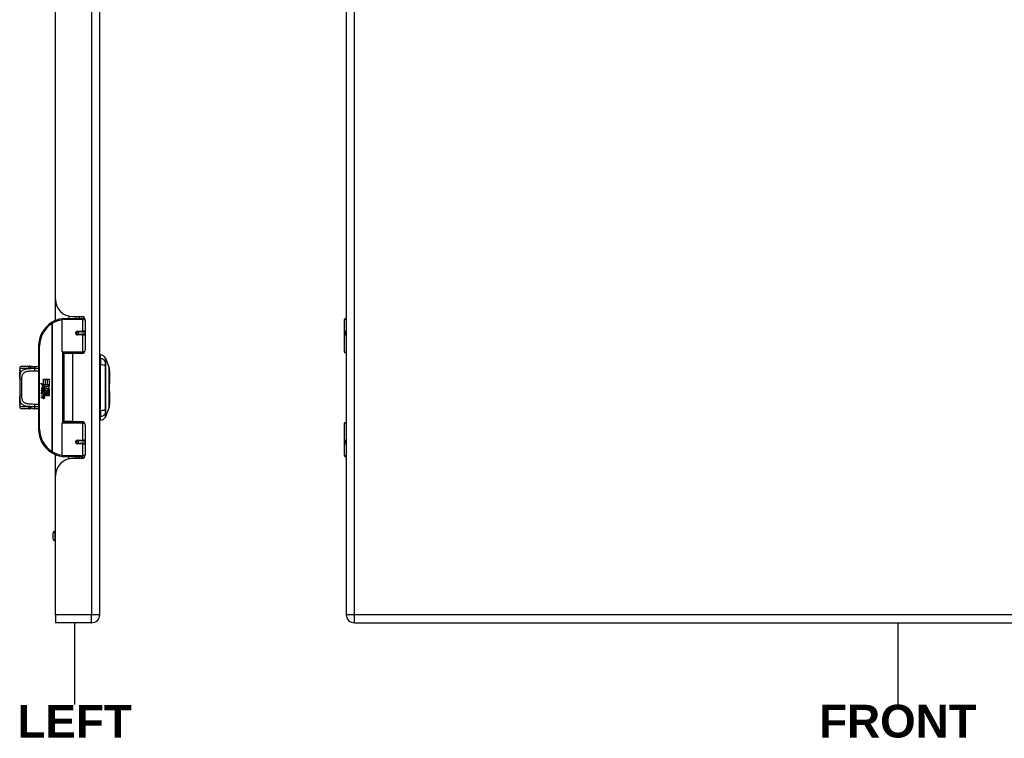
# Model space of a CAD drawing. Header units: inches. Extents: x 2 to 104, y 2 to 68.
# Tile 64 of 98: x 36 to 58, y 18 to 35. Entities that reach past the tile are written whole.
import ezdxf

# ---------------------------------------------------------------- set-up
doc = ezdxf.new("R2010")
doc.units = ezdxf.units.IN
doc.header["$LTSCALE"] = 6.250991
doc.header["$MEASUREMENT"] = 0
doc.layers.get('0').update_dxf_attribs({"lineweight": 25})
for name, color, linetype, lineweight in [('Sketch Geometry(ANSI)', 7, 'Continuous', 25), ('Symbols(ANSI)', 7, 'Continuous', 25), ('Visible Edges(ANSI)', 7, 'Continuous', 25), ('Visible Tangent Edges(ANSI)', 7, 'Continuous', 25)]:
    doc.layers.add(name, color=color, linetype=linetype, lineweight=lineweight)
doc.styles.add('Dimension-ANSI', font='arialbd.ttf')

# ---------------------------------------------------------------- blocks, each defined once
blk = doc.blocks.new('FRONT-5412ESB242008B_merged.idw')
at = {"layer": 'Sketch Geometry(ANSI)'}
blk.add_line((0, 0.15), (0, -0.15), dxfattribs=at)
at = {"layer": 'Symbols(ANSI)', "color": 7, "insert": (0, -0.2119), "char_height": 0.12, "attachment_point": 5, "style": 'Dimension-ANSI'}
blk.add_mtext('\\fArial|b1|i0;FRONT', dxfattribs=at)
blk = doc.blocks.new('LEFT')
at = {"layer": 'Sketch Geometry(ANSI)'}
blk.add_line((0, 0.15), (0, -0.15), dxfattribs=at)
at = {"layer": 'Symbols(ANSI)', "color": 7, "insert": (0, -0.2119), "char_height": 0.12, "attachment_point": 5, "style": 'Dimension-ANSI'}
blk.add_mtext('\\fArial|b1|i0;LEFT', dxfattribs=at)

msp = doc.modelspace()

# ---------------------------------------------------------------- linework, layer by layer
at = {"layer": 'Visible Edges(ANSI)'}
for p, q in [((37.6937, 20.9583), (37.6937, 50.7954)), ((43.3427, 50.7954), (43.3427, 20.9583)), ((36.6785, 28.1881), (36.6785, 43.5655)), ((36.6785, 27.7023), (36.6785, 28.1881)), ((36.8564, 27.7529), (37.275, 27.7529)), ((36.9894, 27.8014), (36.9894, 27.7529)), ((37.0744, 27.7922), (37.285, 27.7922)), ((37.1493, 27.7922), (37.1493, 27.7529)), ((37.1505, 27.7529), (37.1505, 27.7922)), ((37.3491, 27.7529), (37.275, 27.7529)), ((37.3491, 27.7529), (37.3509, 27.7529)), ((43.3239, 27.7529), (43.3427, 27.7529)), ((36.8314, 26.9859), (36.8314, 27.7279)), ((37.3599, 27.7173), (37.3599, 27.0226)), ((43.2989, 26.9859), (43.2989, 27.7279)), ((37.1701, 27.4422), (37.1706, 27.4398)), ((37.1768, 27.4406), (37.1704, 27.4406)), ((37.2871, 27.4431), (37.1768, 27.4431)), ((37.1768, 27.3881), (37.2871, 27.3881)), ((37.1798, 27.4404), (37.1798, 27.4429)), ((37.1806, 27.3909), (37.1812, 27.3881)), ((37.2871, 27.4431), (37.3599, 27.4431)), ((37.3599, 27.3881), (37.2871, 27.3881)), ((43.3427, 27.4431), (43.3386, 27.4431)), ((43.3386, 27.3881), (43.3427, 27.3881)), ((36.292, 27.1183), (36.292, 25.2147)), ((37.2799, 26.9659), (36.8514, 26.9659)), ((37.0693, 26.9476), (36.8752, 26.9476)), ((36.8752, 26.9476), (36.8752, 25.3854)), ((36.9482, 26.9659), (36.9482, 26.9476)), ((37.285, 26.9476), (37.0693, 26.9476)), ((37.1905, 26.9659), (37.1905, 26.9476)), ((37.2799, 26.9659), (37.3341, 26.9659)), ((37.7137, 26.8296), (37.7137, 26.916)), ((43.3427, 26.9659), (43.3189, 26.9659)), ((35.91, 26.6537), (36.0818, 26.6537)), ((37.7137, 26.8296), (37.7137, 26.6891)), ((37.7137, 25.644), (37.7137, 26.6891)), ((37.8239, 26.8402), (37.9098, 26.6194)), ((35.8601, 26.6037), (35.8601, 26.5787)), ((35.8601, 26.5787), (35.8601, 26.4216)), ((35.8601, 26.3729), (35.8601, 26.4216)), ((37.9164, 26.5487), (37.9164, 26.2566)), ((35.8601, 26.3729), (35.8601, 25.9602)), ((36.3431, 26.2653), (36.4036, 26.2338)), ((36.4017, 26.2097), (36.3431, 26.2653)), ((36.3837, 26.2072), (36.4017, 26.2097)), ((36.4396, 26.1673), (36.3837, 26.2072)), ((36.4036, 26.3569), (36.4443, 26.3569)), ((36.4036, 26.2338), (36.4036, 26.3569)), ((36.4078, 26.2316), (36.4451, 26.2122)), ((36.4443, 26.2316), (36.4078, 26.2316)), ((36.4451, 26.2122), (36.4323, 26.2097)), ((36.4323, 26.2097), (36.4679, 26.1848)), ((36.4443, 26.3569), (36.4443, 26.2316)), ((36.45, 26.3569), (36.4908, 26.3569)), ((36.45, 26.2316), (36.45, 26.3569)), ((36.4908, 26.2316), (36.45, 26.2316)), ((36.4679, 26.1848), (36.5361, 26.2316)), ((36.4908, 26.3569), (36.4908, 26.2316)), ((36.4961, 26.2316), (36.4961, 26.3569)), ((36.4961, 26.3569), (36.5368, 26.3569)), ((36.5361, 26.2316), (36.4961, 26.2316)), ((36.5368, 26.1871), (36.5037, 26.1647)), ((36.5368, 26.3569), (36.5368, 26.1871)), ((35.8601, 25.9115), (35.8601, 25.9602)), ((36.3613, 26.109), (36.3967, 26.0778)), ((36.3613, 26.0885), (36.3613, 26.109)), ((36.3861, 26.0713), (36.3613, 26.0885)), ((36.3613, 26.0588), (36.3861, 26.0683)), ((36.3613, 26.0382), (36.3613, 26.0588)), ((36.397, 26.0553), (36.3613, 26.0382)), ((36.3613, 26.0295), (36.4306, 26.0172)), ((36.3613, 26.0127), (36.3613, 26.0295)), ((36.3899, 26.0077), (36.3613, 26.0127)), ((36.3613, 25.9864), (36.4051, 25.9787)), ((36.3613, 25.9697), (36.3613, 25.9864)), ((36.3899, 25.9647), (36.3613, 25.9697)), ((36.3613, 25.9438), (36.4051, 25.9361)), ((36.3613, 25.9271), (36.3613, 25.9438)), ((36.3762, 26.1159), (36.3648, 26.1159)), ((36.3861, 26.0683), (36.3861, 26.0713)), ((36.3914, 26.1075), (36.3914, 26.154)), ((36.3967, 26.0778), (36.4306, 26.0953)), ((36.4306, 26.0245), (36.397, 26.0553)), ((36.4028, 26.1521), (36.4028, 26.1216)), ((36.4306, 26.0748), (36.4073, 26.0649)), ((36.4073, 26.0649), (36.4073, 26.0622)), ((36.4073, 26.0622), (36.4306, 26.0453)), ((36.4118, 26.0622), (36.4342, 26.0717)), ((36.5368, 26.0622), (36.4118, 26.0622)), ((36.4184, 26.0039), (36.4184, 26.0002)), ((36.4306, 26.0028), (36.4184, 26.0039)), ((36.4211, 26.0569), (36.5368, 26.0569)), ((36.4342, 26.0473), (36.4211, 26.0569)), ((36.4249, 26.1585), (36.4396, 26.1673)), ((36.4264, 25.9989), (36.4342, 25.9982)), ((36.4306, 26.0953), (36.4306, 26.0748)), ((36.4306, 26.0453), (36.4306, 26.0245)), ((36.4306, 26.0172), (36.4306, 26.0028)), ((36.4342, 26.1003), (36.5353, 26.1003)), ((36.4342, 26.0717), (36.4342, 26.1003)), ((36.4342, 26.0192), (36.4342, 26.0473)), ((36.5368, 26.0192), (36.4342, 26.0192)), ((36.4342, 26.0139), (36.5368, 26.0139)), ((36.4342, 25.9982), (36.4342, 26.0139)), ((36.4731, 26.1467), (36.4352, 26.1205)), ((36.5368, 25.9762), (36.436, 25.9762)), ((36.5353, 26.1003), (36.4731, 26.1467)), ((36.5037, 26.1647), (36.5368, 26.1471)), ((36.5368, 26.1471), (36.5368, 26.0622)), ((36.5368, 26.0569), (36.5368, 26.0192)), ((36.5368, 26.0139), (36.5368, 25.9762)), ((37.9164, 26.0764), (37.9164, 25.7843)), ((35.8601, 25.9115), (35.8601, 25.7543)), ((35.8601, 25.7543), (35.8601, 25.7293)), ((36.4048, 25.9186), (36.3613, 25.9271)), ((36.0818, 25.6794), (35.91, 25.6794)), ((37.7137, 25.644), (37.7137, 25.5034)), ((37.7137, 25.4171), (37.7137, 25.5034)), ((37.9098, 25.7136), (37.8239, 25.4929)), ((36.8314, 24.6052), (36.8314, 25.3471)), ((36.8514, 25.3671), (37.2799, 25.3671)), ((37.0693, 25.3854), (36.8752, 25.3854)), ((36.9482, 25.3671), (36.9482, 25.3854)), ((37.0693, 25.3854), (37.285, 25.3854)), ((37.1905, 25.3671), (37.1905, 25.3854)), ((37.3341, 25.3671), (37.2799, 25.3671)), ((37.3599, 25.3105), (37.3599, 24.6158)), ((43.2989, 24.6052), (43.2989, 25.3471)), ((43.3189, 25.3671), (43.3427, 25.3671)), ((37.1701, 24.8908), (37.1706, 24.8932)), ((37.1704, 24.8925), (37.1768, 24.8925)), ((37.2871, 24.9449), (37.1768, 24.9449)), ((37.1768, 24.89), (37.2871, 24.89)), ((37.1798, 24.8926), (37.1798, 24.8901)), ((37.1806, 24.9421), (37.1812, 24.9449)), ((37.2871, 24.9449), (37.3599, 24.9449)), ((37.3599, 24.89), (37.2871, 24.89)), ((43.3427, 24.9449), (43.3386, 24.9449)), ((43.3386, 24.89), (43.3427, 24.89)), ((36.6785, 24.1449), (36.6785, 24.6307)), ((37.275, 24.5802), (36.8564, 24.5802)), ((36.9894, 24.5316), (36.9894, 24.5802)), ((37.285, 24.5408), (37.0744, 24.5408)), ((37.1493, 24.5408), (37.1493, 24.5802)), ((37.1505, 24.5408), (37.1505, 24.5802)), ((37.275, 24.5802), (37.3491, 24.5802)), ((37.3509, 24.5802), (37.3491, 24.5802)), ((43.3427, 24.5802), (43.3239, 24.5802)), ((36.6785, 20.9583), (36.6785, 24.1449)), ((36.6272, 22.689), (36.6272, 22.8339)), ((36.6785, 22.8738), (36.6672, 22.8738)), ((36.6785, 22.649), (36.6672, 22.649)), ((36.6785, 20.9583), (36.6785, 20.773)), ((37.5084, 20.773), (36.6785, 20.773)), ((43.528, 20.773), (68.4347, 20.773))]:
    msp.add_line(p, q, dxfattribs=at)
at = {"layer": 'Visible Edges(ANSI)', "flags": 128}
for points in [[(36.8402, 27.747), (36.8399, 27.7469), (36.8396, 27.7469), (36.8393, 27.7468), (36.839, 27.7468), (36.8387, 27.7467), (36.8383, 27.7467), (36.838, 27.7467), (36.8377, 27.7466), (36.8374, 27.7466), (36.8371, 27.7465), (36.8368, 27.7465), (36.8365, 27.7464), (36.8361, 27.7464), (36.8358, 27.7463), (36.8355, 27.7463), (36.8352, 27.7462), (36.8349, 27.7462), (36.8346, 27.7462), (36.8342, 27.7461), (36.8339, 27.7461), (36.8336, 27.746), (36.8333, 27.746), (36.833, 27.7459), (36.8327, 27.7459)], [(37.1768, 27.3881), (37.1735, 27.3883), (37.1701, 27.389), (37.1669, 27.39), (37.1637, 27.3915), (37.1607, 27.3933), (37.1579, 27.3956), (37.1554, 27.3983), (37.1533, 27.4013), (37.1516, 27.4046), (37.1503, 27.4081), (37.1496, 27.4118), (37.1493, 27.4156), (37.1496, 27.4193), (37.1503, 27.423), (37.1516, 27.4265), (37.1533, 27.4298), (37.1554, 27.4329), (37.1579, 27.4355), (37.1606, 27.4379), (37.1637, 27.4398), (37.1668, 27.4412), (37.1701, 27.4423), (37.1734, 27.4429), (37.1768, 27.4431)], [(37.2365, 26.9476), (37.2403, 26.9491), (37.2441, 26.9506), (37.248, 26.952), (37.2518, 26.9533), (37.2557, 26.9545), (37.2596, 26.9557), (37.2635, 26.9568), (37.2674, 26.9579), (37.2713, 26.9588), (37.2752, 26.9598), (37.2791, 26.9606), (37.2831, 26.9614), (37.287, 26.9621), (37.2909, 26.9628), (37.2949, 26.9634), (37.2988, 26.9639), (37.3028, 26.9644), (37.3067, 26.9648), (37.3107, 26.9652), (37.3146, 26.9654), (37.3186, 26.9657), (37.3225, 26.9658), (37.3264, 26.9659), (37.3304, 26.9659)], [(36.1037, 26.6521), (36.1027, 26.6522), (36.1018, 26.6523), (36.1009, 26.6524), (36.1, 26.6526), (36.0991, 26.6527), (36.0982, 26.6528), (36.0972, 26.6529), (36.0963, 26.653), (36.0954, 26.653), (36.0945, 26.6531), (36.0936, 26.6532), (36.0927, 26.6533), (36.0918, 26.6533), (36.0909, 26.6534), (36.0899, 26.6534), (36.089, 26.6535), (36.0881, 26.6535), (36.0872, 26.6536), (36.0863, 26.6536), (36.0854, 26.6536), (36.0845, 26.6536), (36.0836, 26.6537), (36.0827, 26.6537), (36.0818, 26.6537)], [(36.1421, 26.6501), (36.1229, 26.6502), (36.1037, 26.6521)], [(36.1421, 26.6501), (36.1723, 26.6512), (36.2032, 26.6518)], [(36.2032, 26.6518), (36.2479, 26.6525), (36.292, 26.6532)], [(35.8601, 26.4216), (35.8603, 26.4413), (35.8611, 26.4605), (35.8626, 26.4792), (35.865, 26.4973)], [(35.865, 26.4973), (35.8661, 26.5061), (35.867, 26.5166), (35.8673, 26.528), (35.8671, 26.5394), (35.8663, 26.55), (35.8652, 26.5591), (35.864, 26.5658), (35.8635, 26.5678), (35.8633, 26.5686)], [(37.9102, 25.7159), (37.9102, 25.7164), (37.9102, 25.718), (37.9102, 25.7207), (37.9102, 25.7245), (37.9103, 25.7293), (37.9103, 25.7352), (37.9103, 25.7422), (37.9103, 25.7501), (37.9104, 25.7591), (37.9104, 25.7691), (37.9104, 25.78), (37.9104, 25.7918), (37.9104, 25.8045), (37.9105, 25.818), (37.9105, 25.8324), (37.9105, 25.8476), (37.9105, 25.8636), (37.9105, 25.8803), (37.9104, 25.8977), (37.9104, 25.9157), (37.9104, 25.9344), (37.9104, 25.9535), (37.9104, 25.9733), (37.9103, 25.9936), (37.9103, 26.0143), (37.9103, 26.0355), (37.9103, 26.0569), (37.9102, 26.0785), (37.9102, 26.1002), (37.9102, 26.1221), (37.9102, 26.1442), (37.9102, 26.1664), (37.9102, 26.1886), (37.9102, 26.2108), (37.9102, 26.2328), (37.9102, 26.2546), (37.9103, 26.2762), (37.9103, 26.2974), (37.9103, 26.3185), (37.9103, 26.3392), (37.9104, 26.3595), (37.9104, 26.3794), (37.9104, 26.3987), (37.9104, 26.4174), (37.9104, 26.4355), (37.9105, 26.4528), (37.9105, 26.4695), (37.9105, 26.4855), (37.9105, 26.5007), (37.9105, 26.5151), (37.9104, 26.5286), (37.9104, 26.5413), (37.9104, 26.5531), (37.9104, 26.564), (37.9104, 26.5739), (37.9103, 26.5829), (37.9103, 26.5909), (37.9103, 26.5978), (37.9103, 26.6037), (37.9102, 26.6086), (37.9102, 26.6123), (37.9102, 26.615), (37.9102, 26.6166), (37.9102, 26.6172)], [(35.865, 25.8357), (35.8626, 25.8538), (35.8611, 25.8725), (35.8603, 25.8917), (35.8601, 25.9115)], [(35.8633, 25.7644), (35.8635, 25.7652), (35.864, 25.7673), (35.8652, 25.774), (35.8663, 25.783), (35.8671, 25.7937), (35.8673, 25.8051), (35.867, 25.8165), (35.8661, 25.827), (35.865, 25.8357)], [(36.0818, 25.6794), (36.0827, 25.6794), (36.0836, 25.6794), (36.0845, 25.6794), (36.0854, 25.6794), (36.0863, 25.6794), (36.0872, 25.6795), (36.0881, 25.6795), (36.089, 25.6796), (36.0899, 25.6796), (36.0909, 25.6796), (36.0918, 25.6797), (36.0927, 25.6798), (36.0936, 25.6798), (36.0945, 25.6799), (36.0954, 25.68), (36.0963, 25.6801), (36.0972, 25.6802), (36.0982, 25.6803), (36.0991, 25.6804), (36.1, 25.6805), (36.1009, 25.6806), (36.1018, 25.6807), (36.1027, 25.6808), (36.1037, 25.681)], [(36.1421, 25.6829), (36.1229, 25.6829), (36.1037, 25.681)], [(36.2032, 25.6812), (36.1723, 25.6819), (36.1421, 25.6829)], [(36.292, 25.6798), (36.2479, 25.6805), (36.2032, 25.6812)], [(37.3304, 25.3671), (37.3264, 25.3671), (37.3225, 25.3672), (37.3186, 25.3674), (37.3146, 25.3676), (37.3107, 25.3679), (37.3067, 25.3682), (37.3028, 25.3686), (37.2988, 25.3691), (37.2949, 25.3696), (37.2909, 25.3702), (37.287, 25.3709), (37.2831, 25.3716), (37.2791, 25.3724), (37.2752, 25.3733), (37.2713, 25.3742), (37.2674, 25.3752), (37.2635, 25.3762), (37.2596, 25.3773), (37.2557, 25.3785), (37.2518, 25.3798), (37.248, 25.3811), (37.2441, 25.3825), (37.2403, 25.3839), (37.2365, 25.3854)], [(37.1768, 24.89), (37.1734, 24.8902), (37.1701, 24.8908), (37.1668, 24.8918), (37.1637, 24.8933), (37.1607, 24.8952), (37.1579, 24.8975), (37.1554, 24.9002), (37.1533, 24.9032), (37.1516, 24.9065), (37.1503, 24.91), (37.1496, 24.9137), (37.1493, 24.9175), (37.1496, 24.9212), (37.1504, 24.9249), (37.1516, 24.9284), (37.1533, 24.9317), (37.1554, 24.9348), (37.1579, 24.9374), (37.1607, 24.9397), (37.1637, 24.9416), (37.1668, 24.943), (37.1701, 24.9441), (37.1735, 24.9447), (37.1768, 24.9449)], [(36.8327, 24.5872), (36.833, 24.5871), (36.8333, 24.5871), (36.8336, 24.587), (36.8339, 24.587), (36.8342, 24.5869), (36.8346, 24.5869), (36.8349, 24.5868), (36.8352, 24.5868), (36.8355, 24.5867), (36.8358, 24.5867), (36.8361, 24.5867), (36.8365, 24.5866), (36.8368, 24.5866), (36.8371, 24.5865), (36.8374, 24.5865), (36.8377, 24.5864), (36.838, 24.5864), (36.8383, 24.5863), (36.8387, 24.5863), (36.839, 24.5863), (36.8393, 24.5862), (36.8396, 24.5862), (36.8399, 24.5861), (36.8402, 24.5861)]]:
    msp.add_lwpolyline(points, dxfattribs=at)
at = {"layer": 'Visible Edges(ANSI)'}
for centre in [(37.1768, 27.4156), (37.1768, 24.9174)]:
    msp.add_circle(centre, 0.025, dxfattribs=at)
for centre, radius, start, end in [((37.0744, 28.1881), 0.3959, 180, 270), ((36.8564, 27.7279), 0.025, 90, 180), ((37.285, 27.7173), 0.0749, 0, 90), ((43.3239, 27.7279), 0.025, 90, 180), ((36.9266, 27.1183), 0.6345, 122.23771, 180), ((36.9266, 27.1183), 0.6345, 98.5081, 122.23771), ((37.1768, 27.4156), 0.0275, 279.14701, 90), ((36.8514, 26.9859), 0.02, 180, 270), ((37.285, 27.0226), 0.0749, 270, 0), ((37.7237, 26.841), 0.05, 101.53696, 126.8699), ((37.693, 26.7675), 0.1499, 29.72912, 82.0587), ((43.3189, 26.9859), 0.02, 180, 270), ((35.91, 26.6037), 0.05, 90, 180), ((37.8123, 26.8357), 0.0125, 21.25051, 29.72912), ((35.885, 26.5787), 0.025, 180, 213.12003), ((37.904, 26.6172), 0.00625, 0.20877, 21.25051), ((37.9015, 26.5487), 0.015, 0, 53.4634), ((36.3869, 26.1465), 0.025, 86.56465, 171.56052), ((36.3853, 26.121), 0.0505, 44.16843, 86.56465), ((37.9015, 26.2566), 0.015, 305.87422, 0), ((36.4383, 26.1388), 0.077, 171.56052, 197.33425), ((36.4121, 26.1308), 0.0389, 154.67838, 202.56091), ((36.388, 26.1423), 0.0122, 73.52609, 154.67838), ((36.3796, 25.9496), 0.059, 57.59924, 80), ((36.3805, 25.9064), 0.059, 58.55841, 80.82565), ((36.4059, 26.1402), 0.0358, 246.15553, 293.84447), ((36.4002, 26.1309), 0.0213, 19.37968, 82.99755), ((36.4086, 26.1322), 0.0121, 241.45471, 321.16516), ((36.4078, 25.9941), 0.0156, 260, 293.55712), ((36.4027, 25.9859), 0.016, 6.03001, 57.59924), ((36.4027, 25.9432), 0.016, 6.10268, 57.60833), ((36.411, 25.9868), 0.00761, 293.55712, 6.03001), ((36.411, 25.9441), 0.00761, 293.54875, 6.10268), ((36.4127, 25.997), 0.0365, 273.6169, 286.9928), ((36.4013, 25.9326), 0.0312, 359.6788, 63.95078), ((36.4072, 26.1334), 0.0139, 321.16516, 19.37968), ((36.402, 25.9745), 0.0305, 359.47765, 57.41137), ((36.4125, 26.1252), 0.0193, 293.84447, 355.08017), ((36.3944, 26.1298), 0.0379, 350.40854, 44.16843), ((36.4196, 25.9744), 0.0129, 286.9928, 359.47765), ((36.3944, 26.1298), 0.0419, 347.07905, 43.17854), ((36.4055, 25.9768), 0.0305, 358.79525, 46.5849), ((37.9015, 26.0764), 0.015, 0, 54.12578), ((35.885, 25.7543), 0.025, 146.88001, 180), ((35.91, 25.7293), 0.05, 180, 270), ((36.4118, 25.9545), 0.0365, 259, 288.47479), ((36.4078, 25.9515), 0.0156, 259.9922, 293.54875), ((36.4192, 25.9325), 0.0133, 288.47479, 359.6788), ((37.9015, 25.7843), 0.015, 306.53659, 0), ((37.8123, 25.4974), 0.0125, 330.27088, 338.74949), ((37.904, 25.7159), 0.00625, 338.74949, 359.79123), ((36.8514, 25.3471), 0.02, 90, 180), ((37.285, 25.3105), 0.0749, 0, 90), ((37.7237, 25.492), 0.05, 233.1301, 258.46304), ((37.693, 25.5655), 0.1499, 277.9413, 330.27088), ((43.3189, 25.3471), 0.02, 90, 180), ((36.9266, 25.2147), 0.6345, 180, 237.76229), ((37.1768, 24.9174), 0.0275, 270, 80.85299), ((36.9266, 25.2147), 0.6345, 237.76229, 261.4919), ((36.8564, 24.6052), 0.025, 180, 270), ((37.285, 24.6158), 0.0749, 270, 0), ((43.3239, 24.6052), 0.025, 180, 270), ((37.0744, 24.1449), 0.3959, 90, 180), ((36.6672, 22.8339), 0.04, 90, 180), ((36.6672, 22.689), 0.04, 180, 270), ((37.5084, 20.9583), 0.1853, 270, 0), ((43.528, 20.9583), 0.1853, 180, 270)]:
    msp.add_arc(centre, radius, start, end, dxfattribs=at)
at = {"layer": 'Visible Tangent Edges(ANSI)'}
for p, q in [((37.5084, 50.7954), (37.5084, 20.9583)), ((43.528, 20.9583), (43.528, 50.7954)), ((37.2189, 27.7922), (37.2189, 27.7529)), ((36.5881, 27.655), (36.6014, 27.6339)), ((36.6014, 27.6339), (36.6014, 24.6991)), ((36.6014, 27.6339), (36.6061, 27.6339)), ((36.6061, 24.6991), (36.6061, 27.6339)), ((37.2992, 27.7279), (36.8314, 27.7279)), ((37.2992, 27.7279), (37.3592, 27.7279)), ((37.2992, 27.7279), (37.2992, 27.4556)), ((43.3427, 27.7279), (43.2989, 27.7279)), ((37.1827, 27.4556), (37.2992, 27.4556)), ((37.2992, 27.3756), (37.1827, 27.3756)), ((37.3599, 27.4556), (37.2992, 27.4556)), ((37.2992, 27.3756), (37.2992, 26.9859)), ((37.2992, 27.3756), (37.3599, 27.3756)), ((43.3277, 27.4556), (43.3427, 27.4556)), ((43.3427, 27.3756), (43.3277, 27.3756)), ((36.292, 27.1183), (36.317, 27.1183)), ((36.317, 25.2147), (36.317, 27.1183)), ((36.8314, 26.9859), (37.2992, 26.9859)), ((36.8411, 26.9688), (36.8411, 25.3643)), ((37.0693, 26.9476), (37.0693, 25.3854)), ((37.3504, 26.9859), (37.2992, 26.9859)), ((43.2989, 26.9859), (43.3427, 26.9859)), ((37.824, 26.7573), (37.824, 26.7575)), ((37.824, 26.664), (37.824, 26.6645)), ((36.0564, 26.6037), (35.8601, 26.6037)), ((35.8601, 26.5787), (35.8608, 26.5787)), ((35.91, 25.9837), (35.91, 26.3493)), ((35.8608, 25.7543), (35.8601, 25.7543)), ((35.8601, 25.7293), (36.0564, 25.7293)), ((37.824, 25.6685), (37.824, 25.6691)), ((37.824, 25.5756), (37.824, 25.5758)), ((37.2992, 25.3471), (36.8314, 25.3471)), ((37.2992, 25.3471), (37.3504, 25.3471)), ((37.2992, 25.3471), (37.2992, 24.9574)), ((43.3427, 25.3471), (43.2989, 25.3471)), ((36.317, 25.2147), (36.292, 25.2147)), ((37.1827, 24.9574), (37.2992, 24.9574)), ((37.2992, 24.8775), (37.1827, 24.8775)), ((37.3599, 24.9574), (37.2992, 24.9574)), ((37.2992, 24.8775), (37.2992, 24.6052)), ((37.2992, 24.8775), (37.3599, 24.8775)), ((43.3277, 24.9574), (43.3427, 24.9574)), ((43.3427, 24.8775), (43.3277, 24.8775)), ((36.6014, 24.6991), (36.5881, 24.678)), ((36.6061, 24.6991), (36.6014, 24.6991)), ((36.8314, 24.6052), (37.2992, 24.6052)), ((37.3592, 24.6052), (37.2992, 24.6052)), ((43.2989, 24.6052), (43.3427, 24.6052)), ((37.2189, 24.5802), (37.2189, 24.5408)), ((36.6672, 22.8738), (36.6672, 22.649)), ((37.5084, 20.9583), (36.6785, 20.9583)), ((37.6937, 20.9583), (37.5084, 20.9583)), ((37.5084, 20.773), (37.5084, 20.9583)), ((43.528, 20.9583), (43.3427, 20.9583)), ((43.528, 20.773), (43.528, 20.9583)), ((68.4347, 20.9583), (43.528, 20.9583))]:
    msp.add_line(p, q, dxfattribs=at)
at = {"layer": 'Visible Tangent Edges(ANSI)', "flags": 128}
for points in [[(37.1827, 27.4556), (37.1776, 27.4553), (37.1725, 27.4544), (37.1675, 27.4529), (37.1626, 27.4507), (37.158, 27.448), (37.1537, 27.4446), (37.1499, 27.4407), (37.1466, 27.4363), (37.144, 27.4315), (37.1421, 27.4264), (37.1409, 27.421), (37.1405, 27.4156), (37.1409, 27.4101), (37.1422, 27.4048), (37.1441, 27.3996), (37.1467, 27.3948), (37.15, 27.3904), (37.1538, 27.3865), (37.158, 27.3832), (37.1626, 27.3805), (37.1675, 27.3784), (37.1725, 27.3769), (37.1776, 27.3759), (37.1827, 27.3756)], [(43.3277, 27.4556), (43.325, 27.4553), (43.3224, 27.4544), (43.3201, 27.4529), (43.3179, 27.4507), (43.316, 27.448), (43.3144, 27.4446), (43.313, 27.4407), (43.3118, 27.4363), (43.3109, 27.4315), (43.3103, 27.4264), (43.3099, 27.421), (43.3098, 27.4156), (43.3099, 27.4101), (43.3103, 27.4048), (43.311, 27.3996), (43.3118, 27.3948), (43.313, 27.3904), (43.3144, 27.3865), (43.3161, 27.3832), (43.318, 27.3805), (43.3201, 27.3784), (43.3225, 27.3769), (43.325, 27.3759), (43.3277, 27.3756)], [(43.3386, 27.3881), (43.3361, 27.3883), (43.3337, 27.389), (43.3315, 27.39), (43.3295, 27.3915), (43.3277, 27.3933), (43.3261, 27.3956), (43.3247, 27.3983), (43.3237, 27.4013), (43.3228, 27.4046), (43.3222, 27.4081), (43.3219, 27.4118), (43.3217, 27.4156), (43.3218, 27.4193), (43.3222, 27.423), (43.3228, 27.4265), (43.3236, 27.4298), (43.3247, 27.4329), (43.3261, 27.4355), (43.3276, 27.4379), (43.3294, 27.4398), (43.3315, 27.4412), (43.3337, 27.4423), (43.3361, 27.4429), (43.3386, 27.4431)], [(37.3304, 26.9659), (37.3245, 26.9659), (37.3186, 26.9658), (37.3126, 26.9657), (37.3067, 26.9655), (37.3008, 26.9652), (37.2949, 26.9649), (37.289, 26.9645), (37.2831, 26.9641), (37.2771, 26.9636), (37.2712, 26.963), (37.2654, 26.9624), (37.2595, 26.9617), (37.2536, 26.9609), (37.2478, 26.9601), (37.2419, 26.9593), (37.2361, 26.9583), (37.2303, 26.9573), (37.2246, 26.9563), (37.2188, 26.9552), (37.2131, 26.954), (37.2074, 26.9527), (37.2017, 26.9514), (37.1961, 26.9501), (37.1905, 26.9486)], [(36.1037, 26.6521), (36.1026, 26.6521), (36.1016, 26.6519), (36.1006, 26.6515), (36.0995, 26.6508), (36.0985, 26.6499), (36.0975, 26.6488), (36.0966, 26.6474), (36.0957, 26.6458), (36.0948, 26.6441), (36.094, 26.6421), (36.0932, 26.6399), (36.0925, 26.6375), (36.0919, 26.635), (36.0913, 26.6323), (36.0909, 26.6294), (36.0906, 26.6264), (36.0903, 26.6233), (36.0902, 26.62), (36.0902, 26.6167), (36.0903, 26.6132), (36.0907, 26.6097), (36.0912, 26.606), (36.092, 26.6023), (36.093, 26.5984)], [(36.093, 26.5984), (36.0947, 26.6018), (36.0965, 26.6051), (36.0983, 26.6083), (36.1001, 26.6115), (36.1019, 26.6147), (36.1038, 26.6178), (36.1056, 26.6209), (36.1075, 26.6238), (36.1095, 26.6266), (36.1115, 26.6294), (36.1135, 26.632), (36.1156, 26.6344), (36.1176, 26.6367), (36.1198, 26.6389), (36.1219, 26.6409), (36.1241, 26.6427), (36.1263, 26.6443), (36.1285, 26.6457), (36.1308, 26.647), (36.133, 26.648), (36.1353, 26.6488), (36.1375, 26.6495), (36.1398, 26.6499), (36.1421, 26.6501)], [(36.1959, 26.6019), (36.1959, 26.6048), (36.1959, 26.6078), (36.1959, 26.6108), (36.196, 26.6138), (36.1961, 26.6169), (36.1962, 26.62), (36.1964, 26.623), (36.1966, 26.6259), (36.1968, 26.6288), (36.1971, 26.6316), (36.1974, 26.6343), (36.1977, 26.6369), (36.1981, 26.6392), (36.1985, 26.6414), (36.1989, 26.6434), (36.1993, 26.6452), (36.1998, 26.6468), (36.2002, 26.6482), (36.2007, 26.6493), (36.2012, 26.6502), (36.2017, 26.6509), (36.2022, 26.6514), (36.2027, 26.6517), (36.2032, 26.6518)], [(37.8229, 26.7599), (37.8228, 26.758), (37.8228, 26.7558), (37.8228, 26.7535), (37.8228, 26.7509), (37.8228, 26.7482), (37.8228, 26.7452), (37.8228, 26.7421), (37.8228, 26.7388), (37.8228, 26.7353), (37.8228, 26.7316), (37.8228, 26.7278), (37.8228, 26.7238), (37.8228, 26.7196), (37.8228, 26.7153), (37.8228, 26.7108), (37.8228, 26.7062), (37.8228, 26.7015), (37.8228, 26.6967), (37.8228, 26.6917), (37.8228, 26.6866), (37.8228, 26.6815), (37.8228, 26.6762), (37.8228, 26.6708), (37.8229, 26.6654)], [(37.8231, 26.8418), (37.8231, 26.8417), (37.8231, 26.8413), (37.8231, 26.8406), (37.8231, 26.8396), (37.8231, 26.8383), (37.8231, 26.8367), (37.8231, 26.8348), (37.8231, 26.8327), (37.8231, 26.8302), (37.8231, 26.8275), (37.8231, 26.8245), (37.8231, 26.8212), (37.823, 26.8177), (37.823, 26.8138), (37.823, 26.8097), (37.823, 26.8053), (37.823, 26.8006), (37.823, 26.7956), (37.8229, 26.7903), (37.8229, 26.7848), (37.8229, 26.779), (37.8229, 26.7729), (37.8229, 26.7665), (37.8229, 26.7599)], [(37.8229, 26.6654), (37.8229, 26.6252), (37.8229, 26.5846), (37.823, 26.5436), (37.823, 26.5023), (37.823, 26.4607), (37.8231, 26.4188), (37.8231, 26.3768), (37.8231, 26.3347), (37.8231, 26.2924), (37.8231, 26.2501), (37.8231, 26.2078), (37.8231, 26.1656), (37.8231, 26.1234), (37.8231, 26.0811), (37.8231, 26.039), (37.8231, 25.9969), (37.8231, 25.9549), (37.8231, 25.9132), (37.823, 25.8716), (37.823, 25.8302), (37.823, 25.7891), (37.8229, 25.7483), (37.8229, 25.7078), (37.8229, 25.6677)], [(37.824, 26.7575), (37.824, 26.7642), (37.824, 26.7706), (37.824, 26.7767), (37.824, 26.7825), (37.824, 26.7881), (37.824, 26.7934), (37.824, 26.7984), (37.824, 26.8032), (37.824, 26.8076), (37.824, 26.8118), (37.824, 26.8157), (37.824, 26.8193), (37.824, 26.8226), (37.824, 26.8257), (37.824, 26.8284), (37.824, 26.8309), (37.824, 26.8331), (37.824, 26.835), (37.824, 26.8365), (37.8239, 26.8379), (37.8239, 26.8389), (37.8239, 26.8396), (37.8239, 26.84), (37.8239, 26.8402)], [(37.824, 25.6691), (37.824, 25.7091), (37.824, 25.7495), (37.824, 25.7901), (37.824, 25.8311), (37.824, 25.8723), (37.824, 25.9138), (37.824, 25.9554), (37.824, 25.9973), (37.824, 26.0392), (37.8239, 26.0813), (37.8239, 26.1235), (37.8239, 26.1656), (37.8239, 26.2078), (37.8239, 26.2499), (37.824, 26.2921), (37.824, 26.3343), (37.824, 26.3763), (37.824, 26.4182), (37.824, 26.4599), (37.824, 26.5014), (37.824, 26.5426), (37.824, 26.5834), (37.824, 26.6239), (37.824, 26.664)], [(37.824, 26.6645), (37.824, 26.6698), (37.824, 26.6751), (37.824, 26.6802), (37.824, 26.6853), (37.824, 26.6902), (37.824, 26.6951), (37.824, 26.6998), (37.824, 26.7044), (37.824, 26.7089), (37.824, 26.7133), (37.824, 26.7175), (37.824, 26.7216), (37.824, 26.7255), (37.824, 26.7293), (37.824, 26.7329), (37.824, 26.7363), (37.824, 26.7396), (37.824, 26.7427), (37.824, 26.7456), (37.824, 26.7483), (37.824, 26.7508), (37.824, 26.7532), (37.824, 26.7553), (37.824, 26.7573)], [(36.093, 26.5984), (36.0725, 26.597), (36.0527, 26.5951), (36.0336, 26.5928), (36.0153, 26.59), (35.9978, 26.5865), (35.9812, 26.5825), (35.9657, 26.5776), (35.9513, 26.572), (35.938, 26.5655), (35.9258, 26.5583), (35.9147, 26.5502), (35.9048, 26.5412), (35.896, 26.5314), (35.8883, 26.5207), (35.8818, 26.5091), (35.8764, 26.4967), (35.8719, 26.4836), (35.8682, 26.4696), (35.8654, 26.455), (35.8632, 26.4397), (35.8617, 26.4238), (35.8607, 26.4073), (35.8602, 26.3903), (35.8601, 26.3729)], [(35.8601, 26.4216), (35.8601, 26.4248), (35.8601, 26.428), (35.8601, 26.4312), (35.8602, 26.4344), (35.8602, 26.4375), (35.8603, 26.4406), (35.8604, 26.4438), (35.8605, 26.4469), (35.8606, 26.4499), (35.8608, 26.453), (35.861, 26.456), (35.8611, 26.459), (35.8613, 26.462), (35.8616, 26.465), (35.8618, 26.4679), (35.8621, 26.4709), (35.8624, 26.4738), (35.8627, 26.4766), (35.863, 26.4795), (35.8633, 26.4823), (35.8637, 26.4851), (35.8641, 26.4879), (35.8645, 26.4907), (35.865, 26.4934)], [(35.865, 26.4934), (35.8656, 26.497), (35.8661, 26.501), (35.8666, 26.5052), (35.867, 26.5096), (35.8673, 26.5143), (35.8676, 26.519), (35.8677, 26.5239), (35.8678, 26.5288), (35.8677, 26.5337), (35.8676, 26.5386), (35.8673, 26.5433), (35.867, 26.548), (35.8666, 26.5524), (35.8661, 26.5566), (35.8655, 26.5606), (35.865, 26.5642), (35.8644, 26.5674), (35.8638, 26.5703), (35.8632, 26.5728), (35.8627, 26.5749), (35.8621, 26.5765), (35.8616, 26.5777), (35.8612, 26.5785), (35.8608, 26.5787)], [(35.91, 26.3493), (35.9102, 26.3677), (35.9109, 26.3856), (35.9122, 26.4028), (35.9142, 26.4192), (35.9171, 26.4348), (35.921, 26.4495), (35.926, 26.4632), (35.9322, 26.476), (35.9398, 26.4876), (35.9489, 26.4981), (35.9594, 26.5075), (35.9713, 26.5159), (35.9846, 26.5232), (35.9993, 26.5295), (36.0154, 26.5347), (36.0328, 26.539), (36.0513, 26.5425), (36.0709, 26.5453), (36.0914, 26.5475), (36.1127, 26.5491), (36.1348, 26.5503), (36.1574, 26.5512), (36.1805, 26.5517), (36.2039, 26.5521)], [(36.0564, 26.6037), (36.0579, 26.6037), (36.0594, 26.6037), (36.0609, 26.6036), (36.0624, 26.6036), (36.0639, 26.6035), (36.0654, 26.6034), (36.067, 26.6033), (36.0685, 26.6031), (36.07, 26.603), (36.0716, 26.6028), (36.0731, 26.6026), (36.0746, 26.6024), (36.0761, 26.6022), (36.0777, 26.602), (36.0792, 26.6017), (36.0808, 26.6014), (36.0823, 26.6011), (36.0838, 26.6008), (36.0853, 26.6004), (36.0869, 26.6001), (36.0884, 26.5997), (36.0899, 26.5993), (36.0914, 26.5989), (36.093, 26.5984)], [(36.1959, 26.6019), (36.1915, 26.6018), (36.1871, 26.6017), (36.1827, 26.6017), (36.1782, 26.6016), (36.1738, 26.6015), (36.1695, 26.6014), (36.1651, 26.6013), (36.1607, 26.6012), (36.1564, 26.6011), (36.152, 26.601), (36.1477, 26.6009), (36.1434, 26.6007), (36.1391, 26.6006), (36.1348, 26.6005), (36.1305, 26.6003), (36.1263, 26.6001), (36.1221, 26.6), (36.1178, 26.5998), (36.1136, 26.5996), (36.1095, 26.5994), (36.1053, 26.5992), (36.1012, 26.5989), (36.0971, 26.5987), (36.093, 26.5984)], [(36.292, 26.6034), (36.2881, 26.6034), (36.2841, 26.6033), (36.2802, 26.6032), (36.2762, 26.6032), (36.2722, 26.6031), (36.2682, 26.6031), (36.2643, 26.603), (36.2603, 26.6029), (36.2563, 26.6029), (36.2523, 26.6028), (36.2483, 26.6027), (36.2443, 26.6027), (36.2403, 26.6026), (36.2362, 26.6025), (36.2322, 26.6025), (36.2282, 26.6024), (36.2242, 26.6023), (36.2201, 26.6023), (36.2161, 26.6022), (36.2121, 26.6021), (36.208, 26.6021), (36.204, 26.602), (36.2, 26.6019), (36.1959, 26.6019)], [(36.2039, 26.5521), (36.2076, 26.5521), (36.2113, 26.5522), (36.215, 26.5522), (36.2187, 26.5523), (36.2224, 26.5524), (36.2261, 26.5524), (36.2298, 26.5525), (36.2334, 26.5525), (36.2371, 26.5526), (36.2408, 26.5526), (36.2445, 26.5527), (36.2482, 26.5527), (36.2518, 26.5528), (36.2555, 26.5528), (36.2592, 26.5529), (36.2628, 26.5529), (36.2665, 26.553), (36.2702, 26.553), (36.2738, 26.5531), (36.2775, 26.5531), (36.2811, 26.5532), (36.2848, 26.5532), (36.2884, 26.5533), (36.292, 26.5533)], [(37.9098, 26.6194), (37.9098, 26.6192), (37.9098, 26.6187), (37.9098, 26.6177), (37.9098, 26.6164), (37.9098, 26.6147), (37.9098, 26.6126), (37.9099, 26.6101), (37.9099, 26.6073), (37.9099, 26.6041), (37.9099, 26.6005), (37.9099, 26.5966), (37.91, 26.5923), (37.91, 26.5877), (37.91, 26.5828), (37.91, 26.5774), (37.9101, 26.5718), (37.9101, 26.5658), (37.9101, 26.5595), (37.9101, 26.5528), (37.9102, 26.5459), (37.9102, 26.5386), (37.9102, 26.531), (37.9102, 26.5232), (37.9103, 26.515)], [(37.9103, 26.4553), (37.9102, 26.4348), (37.9102, 26.4134), (37.9101, 26.3911), (37.9101, 26.3681), (37.91, 26.3444), (37.91, 26.32), (37.9099, 26.2952), (37.9099, 26.27), (37.9098, 26.2444), (37.9098, 26.2186), (37.9098, 26.1925), (37.9098, 26.1663), (37.9098, 26.1402), (37.9098, 26.1142), (37.9098, 26.0885), (37.9099, 26.0629), (37.9099, 26.0376), (37.91, 26.0127), (37.91, 25.9884), (37.9101, 25.9646), (37.9101, 25.9417), (37.9102, 25.9195), (37.9102, 25.8982), (37.9103, 25.8777)], [(37.9103, 26.515), (37.9103, 26.5128), (37.9103, 26.5105), (37.9103, 26.5082), (37.9103, 26.5059), (37.9103, 26.5035), (37.9103, 26.5011), (37.9103, 26.4988), (37.9103, 26.4964), (37.9103, 26.4939), (37.9103, 26.4915), (37.9103, 26.489), (37.9103, 26.4865), (37.9103, 26.484), (37.9103, 26.4815), (37.9103, 26.479), (37.9103, 26.4764), (37.9103, 26.4739), (37.9103, 26.4713), (37.9103, 26.4686), (37.9103, 26.466), (37.9103, 26.4634), (37.9103, 26.4607), (37.9103, 26.458), (37.9103, 26.4553)], [(35.8601, 25.9602), (35.8602, 25.9428), (35.8608, 25.9258), (35.8617, 25.9094), (35.8633, 25.8935), (35.8654, 25.8782), (35.8683, 25.8635), (35.8719, 25.8495), (35.8764, 25.8363), (35.8819, 25.8239), (35.8883, 25.8123), (35.8959, 25.8016), (35.9047, 25.7918), (35.9146, 25.7828), (35.9257, 25.7748), (35.938, 25.7676), (35.9513, 25.7611), (35.9657, 25.7555), (35.9812, 25.7507), (35.9977, 25.7465), (36.0152, 25.7431), (36.0335, 25.7403), (36.0526, 25.7379), (36.0724, 25.7361), (36.093, 25.7346)], [(36.2039, 25.7809), (36.1804, 25.7813), (36.1572, 25.7819), (36.1344, 25.7828), (36.1123, 25.784), (36.091, 25.7857), (36.0705, 25.7878), (36.051, 25.7906), (36.0324, 25.7941), (36.0151, 25.7984), (35.9991, 25.8037), (35.9844, 25.81), (35.9711, 25.8172), (35.9592, 25.8255), (35.9487, 25.8349), (35.9397, 25.8455), (35.9322, 25.8571), (35.926, 25.8699), (35.921, 25.8837), (35.9172, 25.8984), (35.9143, 25.914), (35.9122, 25.9304), (35.9109, 25.9476), (35.9102, 25.9654), (35.91, 25.9837)], [(35.865, 25.8396), (35.8645, 25.8424), (35.8641, 25.8451), (35.8637, 25.8479), (35.8633, 25.8507), (35.863, 25.8535), (35.8627, 25.8564), (35.8624, 25.8593), (35.8621, 25.8622), (35.8618, 25.8651), (35.8616, 25.868), (35.8613, 25.871), (35.8611, 25.874), (35.861, 25.877), (35.8608, 25.8801), (35.8606, 25.8831), (35.8605, 25.8862), (35.8604, 25.8893), (35.8603, 25.8924), (35.8602, 25.8955), (35.8602, 25.8987), (35.8601, 25.9019), (35.8601, 25.905), (35.8601, 25.9082), (35.8601, 25.9115)], [(35.8608, 25.7543), (35.8612, 25.7546), (35.8616, 25.7553), (35.8621, 25.7565), (35.8626, 25.7581), (35.8632, 25.7602), (35.8638, 25.7628), (35.8644, 25.7657), (35.865, 25.7689), (35.8656, 25.7726), (35.8661, 25.7765), (35.8666, 25.7807), (35.867, 25.7852), (35.8673, 25.7898), (35.8676, 25.7946), (35.8677, 25.7994), (35.8678, 25.8043), (35.8677, 25.8092), (35.8676, 25.8141), (35.8673, 25.8188), (35.867, 25.8234), (35.8666, 25.8279), (35.8661, 25.8321), (35.8656, 25.836), (35.865, 25.8396)], [(36.093, 25.7346), (36.0914, 25.7342), (36.0899, 25.7337), (36.0884, 25.7333), (36.0869, 25.733), (36.0853, 25.7326), (36.0838, 25.7323), (36.0823, 25.7319), (36.0808, 25.7316), (36.0792, 25.7314), (36.0777, 25.7311), (36.0761, 25.7308), (36.0746, 25.7306), (36.0731, 25.7304), (36.0716, 25.7302), (36.07, 25.7301), (36.0685, 25.7299), (36.067, 25.7298), (36.0654, 25.7297), (36.0639, 25.7296), (36.0624, 25.7295), (36.0609, 25.7294), (36.0594, 25.7294), (36.0579, 25.7293), (36.0564, 25.7293)], [(36.093, 25.7346), (36.092, 25.7308), (36.0912, 25.727), (36.0907, 25.7234), (36.0903, 25.7198), (36.0902, 25.7163), (36.0902, 25.713), (36.0903, 25.7097), (36.0906, 25.7066), (36.0909, 25.7036), (36.0913, 25.7007), (36.0919, 25.698), (36.0925, 25.6955), (36.0932, 25.6931), (36.094, 25.691), (36.0948, 25.689), (36.0957, 25.6872), (36.0966, 25.6856), (36.0975, 25.6843), (36.0985, 25.6832), (36.0995, 25.6823), (36.1006, 25.6816), (36.1016, 25.6811), (36.1026, 25.6809), (36.1037, 25.681)], [(36.1421, 25.6829), (36.1398, 25.6831), (36.1375, 25.6836), (36.1353, 25.6842), (36.133, 25.685), (36.1308, 25.6861), (36.1285, 25.6873), (36.1263, 25.6887), (36.1241, 25.6904), (36.1219, 25.6922), (36.1198, 25.6942), (36.1176, 25.6963), (36.1156, 25.6986), (36.1135, 25.7011), (36.1115, 25.7037), (36.1095, 25.7064), (36.1075, 25.7092), (36.1056, 25.7122), (36.1038, 25.7152), (36.1019, 25.7183), (36.1001, 25.7215), (36.0983, 25.7247), (36.0965, 25.728), (36.0947, 25.7313), (36.093, 25.7346)], [(36.093, 25.7346), (36.097, 25.7343), (36.1012, 25.7341), (36.1053, 25.7339), (36.1095, 25.7337), (36.1137, 25.7335), (36.1179, 25.7333), (36.1221, 25.7331), (36.1263, 25.7329), (36.1306, 25.7327), (36.1349, 25.7326), (36.1392, 25.7324), (36.1435, 25.7323), (36.1478, 25.7322), (36.1521, 25.732), (36.1564, 25.7319), (36.1608, 25.7318), (36.1652, 25.7317), (36.1695, 25.7316), (36.1739, 25.7315), (36.1783, 25.7315), (36.1827, 25.7314), (36.1871, 25.7313), (36.1915, 25.7312), (36.1959, 25.7312)], [(36.1959, 25.7312), (36.1959, 25.7283), (36.1959, 25.7253), (36.1959, 25.7223), (36.196, 25.7192), (36.1961, 25.7161), (36.1962, 25.7131), (36.1964, 25.7101), (36.1966, 25.7071), (36.1968, 25.7042), (36.1971, 25.7014), (36.1974, 25.6987), (36.1977, 25.6962), (36.1981, 25.6938), (36.1985, 25.6916), (36.1989, 25.6896), (36.1993, 25.6878), (36.1998, 25.6862), (36.2002, 25.6849), (36.2007, 25.6837), (36.2012, 25.6828), (36.2017, 25.6821), (36.2022, 25.6816), (36.2027, 25.6813), (36.2032, 25.6812)], [(36.1959, 25.7312), (36.2, 25.7311), (36.204, 25.7311), (36.2081, 25.731), (36.2121, 25.7309), (36.2162, 25.7308), (36.2202, 25.7308), (36.2242, 25.7307), (36.2282, 25.7306), (36.2323, 25.7306), (36.2363, 25.7305), (36.2403, 25.7304), (36.2443, 25.7303), (36.2483, 25.7303), (36.2523, 25.7302), (36.2563, 25.7301), (36.2603, 25.7301), (36.2643, 25.73), (36.2682, 25.7299), (36.2722, 25.7299), (36.2762, 25.7298), (36.2801, 25.7298), (36.2841, 25.7297), (36.288, 25.7297), (36.292, 25.7296)], [(36.292, 25.7797), (36.2883, 25.7798), (36.2847, 25.7798), (36.2811, 25.7798), (36.2775, 25.7799), (36.2738, 25.7799), (36.2702, 25.78), (36.2665, 25.78), (36.2629, 25.7801), (36.2592, 25.7801), (36.2555, 25.7802), (36.2519, 25.7803), (36.2482, 25.7803), (36.2445, 25.7804), (36.2409, 25.7804), (36.2372, 25.7805), (36.2335, 25.7805), (36.2298, 25.7806), (36.2261, 25.7806), (36.2224, 25.7807), (36.2187, 25.7807), (36.215, 25.7808), (36.2113, 25.7808), (36.2076, 25.7809), (36.2039, 25.7809)], [(37.9103, 25.818), (37.9102, 25.8099), (37.9102, 25.802), (37.9102, 25.7944), (37.9102, 25.7871), (37.9101, 25.7802), (37.9101, 25.7735), (37.9101, 25.7672), (37.9101, 25.7612), (37.91, 25.7556), (37.91, 25.7502), (37.91, 25.7453), (37.91, 25.7406), (37.9099, 25.7363), (37.9099, 25.7324), (37.9099, 25.7289), (37.9099, 25.7257), (37.9099, 25.7228), (37.9098, 25.7204), (37.9098, 25.7184), (37.9098, 25.7167), (37.9098, 25.7153), (37.9098, 25.7144), (37.9098, 25.7138), (37.9098, 25.7136)], [(37.9103, 25.8777), (37.9103, 25.875), (37.9103, 25.8723), (37.9103, 25.8697), (37.9103, 25.867), (37.9103, 25.8644), (37.9103, 25.8618), (37.9103, 25.8592), (37.9103, 25.8566), (37.9103, 25.8541), (37.9103, 25.8515), (37.9103, 25.849), (37.9103, 25.8465), (37.9103, 25.844), (37.9103, 25.8416), (37.9103, 25.8391), (37.9103, 25.8367), (37.9103, 25.8343), (37.9103, 25.8319), (37.9103, 25.8295), (37.9103, 25.8272), (37.9103, 25.8249), (37.9103, 25.8226), (37.9103, 25.8203), (37.9103, 25.818)], [(37.8229, 25.6677), (37.8228, 25.6622), (37.8228, 25.6569), (37.8228, 25.6516), (37.8228, 25.6464), (37.8228, 25.6413), (37.8228, 25.6364), (37.8228, 25.6315), (37.8228, 25.6268), (37.8228, 25.6222), (37.8228, 25.6177), (37.8228, 25.6134), (37.8228, 25.6093), (37.8228, 25.6053), (37.8228, 25.6014), (37.8228, 25.5978), (37.8228, 25.5943), (37.8228, 25.5909), (37.8228, 25.5878), (37.8228, 25.5849), (37.8228, 25.5821), (37.8228, 25.5796), (37.8228, 25.5772), (37.8228, 25.5751), (37.8229, 25.5731)], [(37.8229, 25.5731), (37.8229, 25.5665), (37.8229, 25.5602), (37.8229, 25.5541), (37.8229, 25.5483), (37.8229, 25.5427), (37.823, 25.5375), (37.823, 25.5325), (37.823, 25.5278), (37.823, 25.5234), (37.823, 25.5192), (37.823, 25.5154), (37.8231, 25.5118), (37.8231, 25.5085), (37.8231, 25.5055), (37.8231, 25.5028), (37.8231, 25.5003), (37.8231, 25.4982), (37.8231, 25.4963), (37.8231, 25.4948), (37.8231, 25.4935), (37.8231, 25.4925), (37.8231, 25.4918), (37.8231, 25.4913), (37.8231, 25.4912)], [(37.8239, 25.4929), (37.8239, 25.493), (37.8239, 25.4934), (37.8239, 25.4942), (37.8239, 25.4952), (37.824, 25.4965), (37.824, 25.4981), (37.824, 25.4999), (37.824, 25.5021), (37.824, 25.5046), (37.824, 25.5073), (37.824, 25.5104), (37.824, 25.5137), (37.824, 25.5173), (37.824, 25.5212), (37.824, 25.5254), (37.824, 25.5299), (37.824, 25.5346), (37.824, 25.5397), (37.824, 25.545), (37.824, 25.5505), (37.824, 25.5564), (37.824, 25.5625), (37.824, 25.5689), (37.824, 25.5756)], [(37.824, 25.5758), (37.824, 25.5777), (37.824, 25.5799), (37.824, 25.5822), (37.824, 25.5848), (37.824, 25.5875), (37.824, 25.5904), (37.824, 25.5935), (37.824, 25.5967), (37.824, 25.6002), (37.824, 25.6038), (37.824, 25.6075), (37.824, 25.6115), (37.824, 25.6155), (37.824, 25.6198), (37.824, 25.6241), (37.824, 25.6286), (37.824, 25.6332), (37.824, 25.638), (37.824, 25.6428), (37.824, 25.6478), (37.824, 25.6528), (37.824, 25.658), (37.824, 25.6632), (37.824, 25.6685)], [(37.1905, 25.3844), (37.1961, 25.383), (37.2017, 25.3816), (37.2074, 25.3803), (37.2131, 25.379), (37.2188, 25.3779), (37.2246, 25.3767), (37.2303, 25.3757), (37.2361, 25.3747), (37.2419, 25.3738), (37.2478, 25.3729), (37.2536, 25.3721), (37.2595, 25.3714), (37.2654, 25.3707), (37.2712, 25.37), (37.2771, 25.3695), (37.2831, 25.369), (37.289, 25.3685), (37.2949, 25.3682), (37.3008, 25.3678), (37.3067, 25.3676), (37.3126, 25.3674), (37.3186, 25.3672), (37.3245, 25.3671), (37.3304, 25.3671)], [(37.1827, 24.9574), (37.1776, 24.9571), (37.1725, 24.9562), (37.1675, 24.9546), (37.1626, 24.9525), (37.158, 24.9498), (37.1538, 24.9465), (37.15, 24.9426), (37.1467, 24.9382), (37.1441, 24.9334), (37.1422, 24.9283), (37.141, 24.9229), (37.1405, 24.9175), (37.1409, 24.912), (37.1421, 24.9067), (37.144, 24.9016), (37.1467, 24.8967), (37.1499, 24.8923), (37.1537, 24.8884), (37.158, 24.8851), (37.1626, 24.8823), (37.1675, 24.8802), (37.1725, 24.8787), (37.1776, 24.8778), (37.1827, 24.8775)], [(43.3277, 24.9574), (43.325, 24.9571), (43.3225, 24.9562), (43.3201, 24.9546), (43.318, 24.9525), (43.3161, 24.9498), (43.3144, 24.9465), (43.313, 24.9426), (43.3118, 24.9382), (43.311, 24.9334), (43.3103, 24.9283), (43.3099, 24.9229), (43.3098, 24.9175), (43.3099, 24.912), (43.3103, 24.9067), (43.3109, 24.9016), (43.3118, 24.8967), (43.313, 24.8923), (43.3144, 24.8884), (43.316, 24.8851), (43.3179, 24.8823), (43.3201, 24.8802), (43.3224, 24.8787), (43.325, 24.8778), (43.3277, 24.8775)], [(43.3386, 24.89), (43.3361, 24.8902), (43.3337, 24.8908), (43.3315, 24.8918), (43.3294, 24.8933), (43.3276, 24.8952), (43.3261, 24.8975), (43.3247, 24.9002), (43.3236, 24.9032), (43.3228, 24.9065), (43.3222, 24.91), (43.3218, 24.9137), (43.3217, 24.9175), (43.3219, 24.9212), (43.3222, 24.9249), (43.3228, 24.9284), (43.3237, 24.9317), (43.3247, 24.9348), (43.3261, 24.9374), (43.3277, 24.9397), (43.3295, 24.9416), (43.3315, 24.943), (43.3337, 24.9441), (43.3361, 24.9447), (43.3386, 24.9449)]]:
    msp.add_lwpolyline(points, dxfattribs=at)
at = {"layer": 'Visible Tangent Edges(ANSI)'}
for centre, start, end in [((36.9266, 27.1183), 122.23771, 180), ((36.9313, 27.1183), 99.43485, 122.23771), ((36.9266, 25.2147), 180, 237.76229), ((36.9313, 25.2147), 237.76229, 260.56515)]:
    msp.add_arc(centre, 0.6096, start, end, dxfattribs=at)
for centre, major_axis, ratio, start_param, end_param in [((37.275, 27.7279), (0, 0.025), 0.9659258, 4.712389, 6.2831853), ((37.3491, 27.7279), (0, 0.025), 0.9659258, 6.2038398, 6.2831853), ((36.6014, 27.6339), (-0.0133, 0.0211), 0.1613668, 4.6109717, 6.2831853), ((36.8364, 27.7212), (-0.0037, 0.0247), 0.1877815, 5.6980952, 6.2831853), ((37.1768, 27.4556), (0, -0.0125), 0.4765651, 0, 1.5707963), ((37.1768, 27.3756), (0, 0.0125), 0.4765651, 4.712389, 6.2831853), ((37.2871, 27.4556), (0, -0.0125), 0.9659258, 0, 1.5707963), ((37.2871, 27.3756), (0, 0.0125), 0.9659258, 4.712389, 6.2831853), ((43.3386, 27.4556), (0, -0.0125), 0.8791392, 4.712389, 6.2831853), ((43.3386, 27.3756), (0, 0.0125), 0.8791392, 0, 1.5707963), ((37.2799, 26.9859), (0, -0.02), 0.9659258, 0, 1.5707963), ((36.0818, 26.6037), (0, 0.05), 0.508749, 0, 1.5707963), ((37.693, 26.689), (0.1499, 0), 0.9468057, 0.5228377, 1.4321946), ((37.693, 26.6413), (-0.1499, 0), 0.3218057, 3.6644304, 4.5737872), ((37.812, 26.754), (0.0125, -0.0001), 0.9484053, 0.2908385, 0.5314847), ((37.812, 26.6634), (0.0125, 0), 0.3170474, 0.281217, 0.5218633), ((35.8858, 26.5787), (0, 0.025), 0.9980505, 1.5707963, 2.0500292), ((35.8897, 26.4934), (-0.0247, 0.0039), 0.7029068, 0, 0.2220769), ((36.2039, 26.6019), (0.0007, -0.05), 0.1596967, 4.7100059, 6.1900132), ((35.91, 26.3729), (-0.05, 0), 0.4720458, 0, 1.5707963), ((37.9015, 26.2566), (0.015, 0), 0.2357255, 0, 0.9438676), ((35.91, 25.9602), (-0.05, 0), 0.4720458, 4.712389, 6.2831853), ((37.9015, 26.0764), (0.015, 0), 0.2357255, 5.3393177, 6.2831853), ((35.8858, 25.7543), (0, 0.025), 0.9980505, 1.0910814, 1.5707963), ((35.8897, 25.8396), (-0.0247, -0.0039), 0.7029068, 6.0611085, 6.2831853), ((36.0818, 25.7293), (0, -0.05), 0.508749, 4.712389, 6.2831853), ((36.2039, 25.7312), (0.0007, 0.05), 0.1596967, 0.0931721, 1.5731794), ((37.693, 25.6917), (0.1499, 0), 0.3218057, 4.8509908, 5.7603476), ((37.693, 25.644), (0.1499, 0), 0.9468057, 4.8509908, 5.7603476), ((37.812, 25.6697), (0.0125, 0), 0.3170474, 5.761322, 6.0019683), ((37.812, 25.579), (0.0125, 0.0001), 0.9484053, 5.7517006, 5.9923469), ((37.2799, 25.3471), (0, 0.02), 0.9659258, 4.712389, 6.2831853), ((37.1768, 24.9574), (0, -0.0125), 0.4765651, 0, 1.5707963), ((37.1768, 24.8775), (0, 0.0125), 0.4765651, 4.712389, 6.2831853), ((37.2871, 24.9574), (0, -0.0125), 0.9659258, 0, 1.5707963), ((37.2871, 24.8775), (0, 0.0125), 0.9659258, 4.712389, 6.2831853), ((43.3386, 24.9574), (0, -0.0125), 0.8791392, 4.712389, 6.2831853), ((43.3386, 24.8775), (0, 0.0125), 0.8791392, 0, 1.5707963), ((36.6014, 24.6991), (-0.0133, -0.0211), 0.1613668, 0, 1.6722137), ((36.8364, 24.6119), (-0.0037, -0.0247), 0.1877815, 0, 0.5850901), ((37.275, 24.6052), (0, -0.025), 0.9659258, 0, 1.5707963), ((37.3491, 24.6052), (0, -0.025), 0.9659258, 0, 0.0793455)]:
    msp.add_ellipse(centre, major_axis=major_axis, ratio=ratio, start_param=start_param, end_param=end_param, dxfattribs=at)

# ---------------------------------------------------------------- block references
at = {"xscale": 6.25099146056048, "yscale": 6.25099146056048, "zscale": 6.25099146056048}
for name, p in [('LEFT', (37.1188, 19.8378)), ('FRONT-5412ESB242008B_merged.idw', (55.9814, 19.8378))]:
    msp.add_blockref(name, p, dxfattribs=at)

doc.saveas('drawing.dxf')
